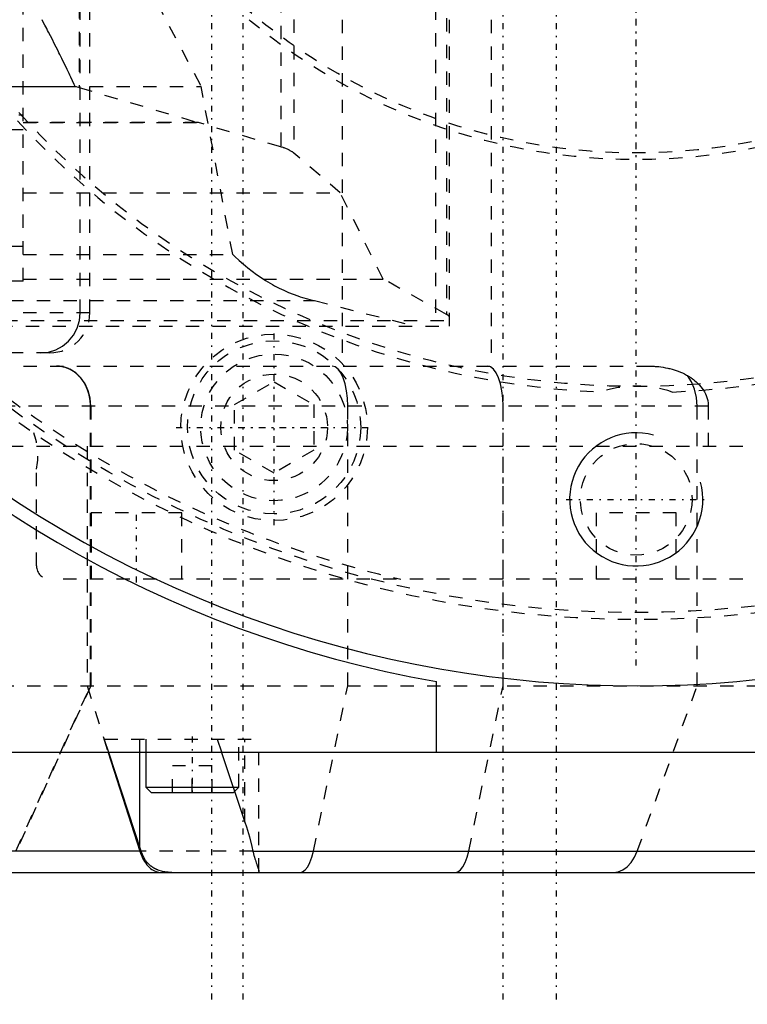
# Model space of a CAD drawing. Extents: x -545 to 345, y -109 to 109.
# Tile 8 of 15: x -46 to 8, y -109 to -35. Entities that reach past the tile are written whole.
import ezdxf

# ---------------------------------------------------------------- set-up
doc = ezdxf.new("R2010")
doc.units = 0
doc.linetypes.add('CENTER', pattern=[1.5, 0.45, -0.5, 0.05, -0.5])
doc.linetypes.add('DASHED', pattern=[2, 1, -1])
for name, color, linetype in [('AM_0', 7, 'CONTINUOUS'), ('AM_10', 7, 'CONTINUOUS'), ('AM_3', 7, 'DASHED'), ('AM_7', 7, 'CENTER')]:
    doc.layers.add(name, color=color, linetype=linetype)

msp = doc.modelspace()

# ---------------------------------------------------------------- linework, layer by layer
at = {"layer": 'AM_0', "color": 7, "linetype": 'CONTINUOUS'}
for p, q in [((-15, -90), (-15, -84.682)), ((75, -90), (-75, -90)), ((-39.614, -90.007), (-37.249, -97.408)), ((-37.152, -97.408), (-39.577, -90.006)), ((-37.25, -97.115), (-37.25, -90)), ((-36.81, -90), (-36.81, -92.6)), ((-31.114, -90.004), (-29.37, -95.217)), ((-36.81, -92.6), (-36.41, -93)), ((-36.81, -92.6), (-30.245, -92.6)), ((-36.41, -93), (-30.21, -93)), ((-30.21, -93), (-30.137, -92.927)), ((-37.152, -97.408), (-56.709, -97.408)), ((-28.762, -97.408), (33.402, -97.408)), ((-148.753, -99), (30.753, -99))]:
    msp.add_line(p, q, dxfattribs=at)
for points in [[(-29.37, -95.217, 0), (-29.25, -95.587, 0), (-29.032, -96.322, 0), (-28.845, -97.046, 0), (-28.762, -97.408, 0)], [(-37.249, -97.408, 0), (-37.223, -97.488, 0), (-37.166, -97.641, 0), (-37.104, -97.789, 0), (-37.071, -97.861, 0), (-37.037, -97.93, 0), (-36.965, -98.065, 0), (-36.888, -98.192, 0), (-36.807, -98.311, 0), (-36.721, -98.422, 0), (-36.631, -98.524, 0), (-36.585, -98.571, 0), (-36.538, -98.617, 0), (-36.442, -98.7, 0), (-36.343, -98.774, 0), (-36.242, -98.838, 0), (-36.138, -98.891, 0), (-36.032, -98.934, 0), (-35.979, -98.951, 0), (-35.926, -98.966, 0), (-35.818, -98.988, 0), (-35.709, -98.999, 0), (-35.655, -99, 0)], [(-34.848, -99, 0), (-34.938, -98.999, 0), (-35.117, -98.99, 0), (-35.292, -98.973, 0), (-35.377, -98.96, 0), (-35.462, -98.945, 0), (-35.627, -98.908, 0), (-35.788, -98.86, 0), (-35.879, -98.827, 0), (-35.905, -98.817, 0), (-35.93, -98.807, 0), (-35.943, -98.801, 0), (-35.956, -98.796, 0), (-35.981, -98.785, 0), (-36.006, -98.773, 0), (-36.031, -98.762, 0), (-36.055, -98.75, 0), (-36.079, -98.738, 0), (-36.091, -98.731, 0), (-36.103, -98.725, 0), (-36.127, -98.712, 0), (-36.151, -98.699, 0), (-36.174, -98.686, 0), (-36.197, -98.672, 0), (-36.22, -98.658, 0), (-36.232, -98.651, 0), (-36.243, -98.644, 0), (-36.266, -98.629, 0), (-36.288, -98.615, 0), (-36.299, -98.607, 0), (-36.31, -98.599, 0), (-36.332, -98.584, 0), (-36.353, -98.568, 0), (-36.364, -98.56, 0), (-36.375, -98.552, 0), (-36.396, -98.536, 0), (-36.417, -98.519, 0), (-36.488, -98.459, 0), (-36.605, -98.347, 0), (-36.713, -98.225, 0), (-36.812, -98.094, 0), (-36.902, -97.955, 0), (-36.944, -97.882, 0), (-36.984, -97.808, 0), (-37.057, -97.653, 0), (-37.123, -97.492, 0), (-37.152, -97.408, 0)], [(-28.762, -97.408, 0), (-28.747, -97.475, 0), (-28.716, -97.606, 0), (-28.683, -97.732, 0), (-28.666, -97.793, 0), (-28.649, -97.854, 0), (-28.615, -97.971, 0), (-28.58, -98.082, 0), (-28.546, -98.189, 0), (-28.513, -98.289, 0), (-28.481, -98.383, 0), (-28.465, -98.428, 0), (-28.45, -98.471, 0), (-28.422, -98.552, 0), (-28.396, -98.627, 0), (-28.373, -98.695, 0), (-28.353, -98.756, 0), (-28.336, -98.809, 0), (-28.329, -98.834, 0), (-28.323, -98.856, 0), (-28.315, -98.896, 0), (-28.311, -98.929, 0), (-28.31, -98.943, 0)], [(-28.31, -98.943, 0), (-28.31, -98.946, 0), (-28.31, -98.952, 0), (-28.311, -98.958, 0), (-28.311, -98.961, 0), (-28.312, -98.963, 0), (-28.313, -98.968, 0), (-28.314, -98.973, 0), (-28.316, -98.977, 0), (-28.318, -98.981, 0), (-28.32, -98.985, 0), (-28.321, -98.986, 0), (-28.323, -98.988, 0), (-28.325, -98.99, 0), (-28.328, -98.993, 0), (-28.332, -98.995, 0), (-28.335, -98.997, 0), (-28.339, -98.998, 0), (-28.342, -98.998, 0), (-28.344, -98.999, 0), (-28.348, -99, 0), (-28.353, -99, 0), (-28.356, -99, 0)]]:
    msp.add_polyline3d(points, dxfattribs=at)
for radius, start, end in [(85, 69.23364, 314.76378), (86, 100.04483, 259.95517)]:
    msp.add_arc((0, 0), radius, start, end, dxfattribs=at)
at = {"layer": 'AM_10', "color": 7, "linetype": 'CONTINUOUS'}
msp.add_arc((0, -71), 5, 75, 15, dxfattribs=at)
at = {"layer": 'AM_3', "color": 6, "linetype": 'DASHED'}
for p, q in [((-22.067, 61), (-22.067, -61)), ((-10.88, 61), (-10.88, -61)), ((-15.072, 58), (-15.072, -58)), ((-14, -58), (-14, 58)), ((-41.726, -57), (-41.726, 57)), ((-41, -57), (-41, 57)), ((-14.232, 57.113), (-14.232, -57.113)), ((-26.676, 44.544), (-26.676, -44.544)), ((-25.685, 45.014), (-25.685, -45.014)), ((-41.808, 40.086), (-41.808, -40.086)), ((-46, -54.611), (-46, -21.693)), ((-37.845, -30.182), (-32.649, -40)), ((-155, -40), (-32.649, -40)), ((-46, -40.007), (-42.104, -40.007)), ((-41.808, -40.086), (-32.877, -42.719)), ((-30.281, -52.625), (-32.649, -40)), ((-128.339, -42.13), (-46, -42.13)), ((-32.877, -42.719), (-46, -42.719)), ((-46, -42.72), (-32.856, -42.72)), ((-32.856, -42.72), (-32.877, -42.719)), ((-26.676, -44.544), (-32.856, -42.72)), ((-46, -43.273), (-159, -43.273)), ((-22.207, -48), (-25.685, -45.014)), ((-46, -48), (-22.207, -48)), ((-18.998, -54.46), (-22.207, -48)), ((-83.082, -51.99), (-46, -51.99)), ((-46, -52.625), (-30.281, -52.625)), ((-46, -54.611), (-70.652, -54.611)), ((-46, -54.46), (-18.998, -54.46)), ((-14.232, -57.113), (-18.998, -54.46)), ((-64.966, -56.082), (-24.138, -56.082)), ((-24.138, -56.082), (-16.576, -58)), ((-41, -57), (-72.742, -57)), ((-57.438, -57.58), (-14, -57.58)), ((-55.804, -58), (-14, -58)), ((-44, -60), (-89.994, -60)), ((-89.985, -61), (0.936, -61)), ((-30.144, -63.884), (-27.174, -62.169)), ((-27.174, -62.169), (-24.204, -63.884)), ((5.406, -64), (-108.06, -64)), ((-40.953, -85), (-40.953, -64)), ((-40.931, -64), (-40.931, -85)), ((-30.144, -67.313), (-30.144, -63.884)), ((-24.204, -63.884), (-24.204, -67.313)), ((-21.644, -85), (-21.644, -64)), ((-9.991, -85), (-9.991, -64)), ((4.573, -85), (4.573, -64)), ((5.406, -64), (5.406, -67)), ((-67, -67), (55.156, -67)), ((-41.211, -67), (-41.211, -85)), ((-27.174, -69.028), (-30.144, -67.313)), ((-24.204, -67.313), (-27.174, -69.028)), ((-45, -76), (-45, -68.74)), ((-40.9, -72), (-40.9, -77)), ((-34.1, -72), (-40.9, -72)), ((-34.1, -77), (-34.1, -72)), ((-3, -72), (-3, -77)), ((3, -72), (-3, -72)), ((3, -77), (3, -72)), ((44, -77), (-44, -77)), ((-97.697, -85), (40, -85)), ((-46.554, -97.408), (-40.953, -85)), ((-40.931, -85), (-46.526, -97.408)), ((-41.211, -85), (-39.614, -90.007)), ((-24.222, -97.408), (-21.644, -85)), ((-12.569, -97.408), (-9.991, -85)), ((0.073, -97.408), (4.573, -85)), ((-39.577, -90.006), (-39.907, -89)), ((-39.907, -89), (-28.31, -89)), ((-37.25, -90), (-37.25, -89)), ((-36.81, -89), (-36.81, -90)), ((-31.449, -89), (-31.114, -90.004)), ((-29.81, -92.6), (-29.81, -89)), ((-29.37, -95.217), (-29.37, -89)), ((-28.31, -98.943), (-28.31, -89)), ((-34.8, -93), (-34.8, -91)), ((-31.82, -91), (-34.8, -91)), ((-33.31, -93), (-33.31, -91)), ((-31.82, -93), (-31.82, -91)), ((-30.245, -92.6), (-29.81, -92.6)), ((-30.137, -92.927), (-29.81, -92.6)), ((-28.762, -97.408), (-37.152, -97.408))]:
    msp.add_line(p, q, dxfattribs=at)
for points in [[(-44.689, -60), (-44.111, -59.942), (-43.556, -59.772), (-43.043, -59.494), (-42.594, -59.121), (-42.226, -58.667), (-41.952, -58.148), (-41.783, -57.585), (-41.726, -57)], [(-40.931, -64), (-40.98, -63.415), (-41.125, -62.852), (-41.36, -62.333), (-41.676, -61.879), (-42.062, -61.506), (-42.502, -61.228), (-42.979, -61.058), (-43.475, -61)], [(-21.644, -64), (-21.667, -63.415), (-21.733, -62.852), (-21.842, -62.333), (-21.988, -61.879), (-22.165, -61.506), (-22.368, -61.228), (-22.588, -61.058), (-22.816, -61)], [(-9.991, -64), (-10.013, -63.415), (-10.08, -62.852), (-10.188, -62.333), (-10.334, -61.879), (-10.512, -61.506), (-10.714, -61.228), (-10.934, -61.058), (-11.163, -61)], [(4.573, -64), (4.525, -63.354), (4.383, -62.738), (4.154, -62.181), (3.848, -61.71)], [(-25.257, -99), (-25.047, -98.951), (-24.843, -98.807), (-24.653, -98.572), (-24.483, -98.253), (-24.338, -97.861), (-24.222, -97.408)], [(-13.603, -99), (-13.393, -98.951), (-13.19, -98.807), (-13, -98.572), (-12.829, -98.253), (-12.684, -97.861), (-12.569, -97.408)], [(-1.733, -99), (-1.366, -98.951), (-1.011, -98.807), (-0.68, -98.572), (-0.382, -98.253), (-0.128, -97.861), (0.073, -97.408)]]:
    msp.add_lwpolyline(points, dxfattribs=at)
for points in [[(-42.104, -40.007, 0), (-42.167, -39.868, 0), (-42.294, -39.589, 0), (-42.424, -39.309, 0), (-42.49, -39.169, 0), (-42.557, -39.028, 0), (-42.691, -38.746, 0), (-42.828, -38.464, 0), (-42.966, -38.181, 0), (-43.106, -37.898, 0), (-43.246, -37.616, 0), (-43.317, -37.475, 0), (-43.387, -37.334, 0), (-43.529, -37.053, 0), (-43.671, -36.773, 0), (-43.814, -36.494, 0), (-43.955, -36.217, 0), (-44.097, -35.942, 0), (-44.167, -35.805, 0), (-44.238, -35.669, 0), (-44.377, -35.398, 0), (-44.515, -35.13, 0), (-44.584, -34.997, 0)], [(-42.104, -40.007, 0), (-42.053, -40.02, 0), (-41.953, -40.046, 0), (-41.856, -40.073, 0), (-41.808, -40.086, 0)], [(-25.685, -45.014, 0), (-25.702, -44.999, 0), (-25.739, -44.97, 0), (-25.778, -44.941, 0), (-25.799, -44.927, 0), (-25.82, -44.912, 0), (-25.864, -44.884, 0), (-25.911, -44.856, 0), (-25.959, -44.829, 0), (-26.011, -44.801, 0), (-26.064, -44.775, 0), (-26.091, -44.761, 0), (-26.119, -44.748, 0), (-26.177, -44.722, 0), (-26.237, -44.697, 0), (-26.299, -44.672, 0), (-26.363, -44.647, 0), (-26.429, -44.623, 0), (-26.463, -44.612, 0), (-26.497, -44.6, 0), (-26.568, -44.577, 0), (-26.639, -44.555, 0), (-26.676, -44.544, 0)], [(-30.281, -52.625, 0), (-30.123, -52.775, 0), (-29.803, -53.066, 0), (-29.48, -53.346, 0), (-29.317, -53.481, 0), (-29.154, -53.614, 0), (-28.824, -53.869, 0), (-28.492, -54.112, 0), (-28.156, -54.343, 0), (-27.818, -54.562, 0), (-27.477, -54.768, 0), (-27.306, -54.866, 0), (-27.134, -54.961, 0), (-26.788, -55.141, 0), (-26.44, -55.309, 0), (-26.09, -55.464, 0), (-25.739, -55.606, 0), (-25.385, -55.735, 0), (-25.208, -55.794, 0), (-25.031, -55.85, 0), (-24.674, -55.953, 0), (-24.317, -56.042, 0), (-24.138, -56.082, 0)], [(-14, -57.38, 0), (-14, -57.372, 0), (-14.002, -57.357, 0), (-14.005, -57.342, 0), (-14.007, -57.334, 0), (-14.009, -57.327, 0), (-14.015, -57.312, 0), (-14.022, -57.297, 0), (-14.031, -57.282, 0), (-14.041, -57.267, 0), (-14.052, -57.252, 0), (-14.058, -57.244, 0), (-14.065, -57.237, 0), (-14.08, -57.222, 0), (-14.095, -57.207, 0), (-14.113, -57.193, 0), (-14.131, -57.178, 0), (-14.151, -57.163, 0), (-14.162, -57.156, 0), (-14.173, -57.149, 0), (-14.195, -57.134, 0), (-14.22, -57.12, 0), (-14.232, -57.113, 0)], [(-40.953, -64, 0), (-40.953, -63.979, 0), (-40.954, -63.938, 0), (-40.955, -63.895, 0), (-40.956, -63.874, 0), (-40.956, -63.853, 0), (-40.958, -63.81, 0), (-40.961, -63.767, 0), (-40.964, -63.723, 0), (-40.968, -63.679, 0), (-40.972, -63.635, 0), (-40.975, -63.613, 0), (-40.977, -63.591, 0), (-40.983, -63.547, 0), (-40.989, -63.503, 0), (-40.995, -63.458, 0), (-41.002, -63.414, 0), (-41.01, -63.37, 0), (-41.014, -63.349, 0), (-41.018, -63.327, 0), (-41.027, -63.283, 0), (-41.036, -63.24, 0), (-41.041, -63.218, 0), (-41.046, -63.197, 0), (-41.057, -63.154, 0), (-41.067, -63.112, 0), (-41.073, -63.091, 0), (-41.079, -63.071, 0), (-41.09, -63.029, 0), (-41.102, -62.989, 0), (-41.115, -62.949, 0), (-41.128, -62.909, 0), (-41.141, -62.871, 0), (-41.147, -62.851, 0), (-41.154, -62.832, 0), (-41.168, -62.794, 0), (-41.183, -62.756, 0), (-41.198, -62.717, 0), (-41.214, -62.678, 0), (-41.23, -62.639, 0), (-41.239, -62.62, 0), (-41.248, -62.6, 0), (-41.265, -62.562, 0), (-41.284, -62.523, 0), (-41.302, -62.484, 0), (-41.322, -62.446, 0), (-41.342, -62.408, 0), (-41.352, -62.389, 0), (-41.362, -62.37, 0), (-41.383, -62.333, 0), (-41.404, -62.296, 0), (-41.426, -62.259, 0), (-41.449, -62.223, 0), (-41.471, -62.187, 0), (-41.483, -62.169, 0), (-41.494, -62.152, 0), (-41.518, -62.117, 0), (-41.541, -62.083, 0), (-41.565, -62.049, 0), (-41.589, -62.017, 0), (-41.614, -61.985, 0), (-41.626, -61.969, 0), (-41.638, -61.953, 0), (-41.663, -61.923, 0), (-41.688, -61.893, 0), (-41.7, -61.878, 0), (-41.712, -61.864, 0), (-41.738, -61.835, 0), (-41.764, -61.806, 0), (-41.777, -61.791, 0), (-41.79, -61.777, 0), (-41.818, -61.748, 0), (-41.845, -61.72, 0), (-41.874, -61.691, 0), (-41.903, -61.664, 0), (-41.932, -61.636, 0), (-41.947, -61.622, 0), (-41.962, -61.609, 0), (-41.993, -61.582, 0), (-42.023, -61.556, 0), (-42.054, -61.53, 0), (-42.086, -61.505, 0), (-42.118, -61.481, 0), (-42.134, -61.468, 0), (-42.15, -61.456, 0), (-42.182, -61.433, 0), (-42.215, -61.41, 0), (-42.247, -61.388, 0), (-42.28, -61.367, 0), (-42.313, -61.346, 0), (-42.33, -61.336, 0), (-42.346, -61.326, 0), (-42.379, -61.306, 0), (-42.412, -61.288, 0), (-42.445, -61.27, 0), (-42.478, -61.253, 0), (-42.51, -61.236, 0), (-42.526, -61.228, 0), (-42.542, -61.22, 0), (-42.575, -61.205, 0), (-42.609, -61.19, 0), (-42.643, -61.175, 0), (-42.677, -61.161, 0), (-42.712, -61.147, 0), (-42.73, -61.141, 0), (-42.747, -61.134, 0), (-42.783, -61.121, 0), (-42.819, -61.109, 0), (-42.838, -61.103, 0), (-42.856, -61.098, 0), (-42.893, -61.087, 0), (-42.929, -61.076, 0), (-42.948, -61.071, 0), (-42.967, -61.067, 0), (-43.004, -61.058, 0), (-43.041, -61.049, 0), (-43.079, -61.041, 0), (-43.116, -61.034, 0), (-43.154, -61.028, 0), (-43.172, -61.025, 0), (-43.191, -61.022, 0), (-43.228, -61.017, 0), (-43.265, -61.013, 0), (-43.302, -61.009, 0), (-43.339, -61.006, 0), (-43.376, -61.004, 0), (-43.394, -61.003, 0), (-43.412, -61.002, 0), (-43.448, -61.001, 0), (-43.483, -61, 0), (-43.5, -61, 0)], [(0.936, -61, 0), (1.016, -61, 0), (1.179, -61.004, 0), (1.345, -61.012, 0), (1.429, -61.017, 0), (1.514, -61.024, 0), (1.685, -61.04, 0), (1.856, -61.061, 0), (2.027, -61.086, 0), (2.197, -61.116, 0), (2.365, -61.151, 0), (2.448, -61.169, 0), (2.53, -61.189, 0), (2.691, -61.232, 0), (2.847, -61.278, 0), (2.999, -61.327, 0), (3.153, -61.382, 0), (3.309, -61.444, 0), (3.387, -61.478, 0), (3.465, -61.513, 0), (3.62, -61.587, 0), (3.773, -61.667, 0), (3.848, -61.71, 0)], [(3.848, -61.71, 0), (3.928, -61.757, 0), (4.084, -61.856, 0), (4.232, -61.959, 0), (4.303, -62.013, 0), (4.372, -62.068, 0), (4.505, -62.181, 0), (4.63, -62.298, 0), (4.746, -62.419, 0), (4.853, -62.544, 0), (4.952, -62.672, 0), (4.998, -62.738, 0), (5.041, -62.804, 0), (5.121, -62.938, 0), (5.191, -63.074, 0), (5.252, -63.213, 0), (5.303, -63.354, 0), (5.343, -63.496, 0), (5.36, -63.567, 0), (5.374, -63.639, 0), (5.387, -63.723, 0), (5.39, -63.747, 0), (5.393, -63.771, 0), (5.395, -63.783, 0), (5.396, -63.795, 0), (5.398, -63.819, 0), (5.4, -63.843, 0), (5.402, -63.867, 0), (5.403, -63.891, 0), (5.404, -63.916, 0), (5.405, -63.928, 0), (5.405, -63.94, 0), (5.406, -63.964, 0), (5.406, -63.988, 0), (5.406, -64, 0)]]:
    msp.add_polyline3d(points, dxfattribs=at)
for centre, radius in [((0, 0), 79.5), ((0, 0), 45.5), ((0, 0), 45), ((-27.174, -65.598), 7), ((-27.174, -65.598), 6.5), ((-27.174, -65.598), 5.5), ((-27.171, -65.595), 4), ((0, -71), 4.188)]:
    msp.add_circle(centre, radius, dxfattribs=at)
for centre, radius, start, end in [((0, 0), 80, 55.58849, 304.41151), ((0, 0), 79, 102.91991, 257.08009), ((0, 0), 63, 2.46084, 267.53916), ((0, 0), 62.5, 315.28541, 178.16622), ((0, 0), 62.5, 181.83378, 314.71459), ((0, 0), 63, 272.46084, 312.52364), ((-44, -57), 3, 270, 0), ((0, -71), 8.5, 71.44373, 108.55627), ((-49.896, -67.726), 5, 348.305, 20.12314), ((-44, -76), 1, 180, 270)]:
    msp.add_arc(centre, radius, start, end, dxfattribs=at)
at = {"layer": 'AM_7', "color": 4, "linetype": 'CENTER'}
for p, q in [((-31.871, 108.9), (-31.871, -108.9)), ((-29.527, 108.9), (-29.527, -108.9)), ((-10, 108.9), (-10, -108.9)), ((-6.015, 108.9), (-6.015, -108.9)), ((0, -83.475), (0, 83.475)), ((0, -47.775), (0, 47.775)), ((-27.174, -72.948), (-27.174, -58.248)), ((-27.171, -69.795), (-27.171, -61.395)), ((-34.524, -65.598), (-19.824, -65.598)), ((-31.371, -65.595), (-22.971, -65.595)), ((-5.25, -71), (5.25, -71)), ((-37.5, -77.25), (-37.5, -71.75)), ((-33.31, -88.8), (-33.31, -93.2))]:
    msp.add_line(p, q, dxfattribs=at)

doc.saveas('drawing.dxf')
